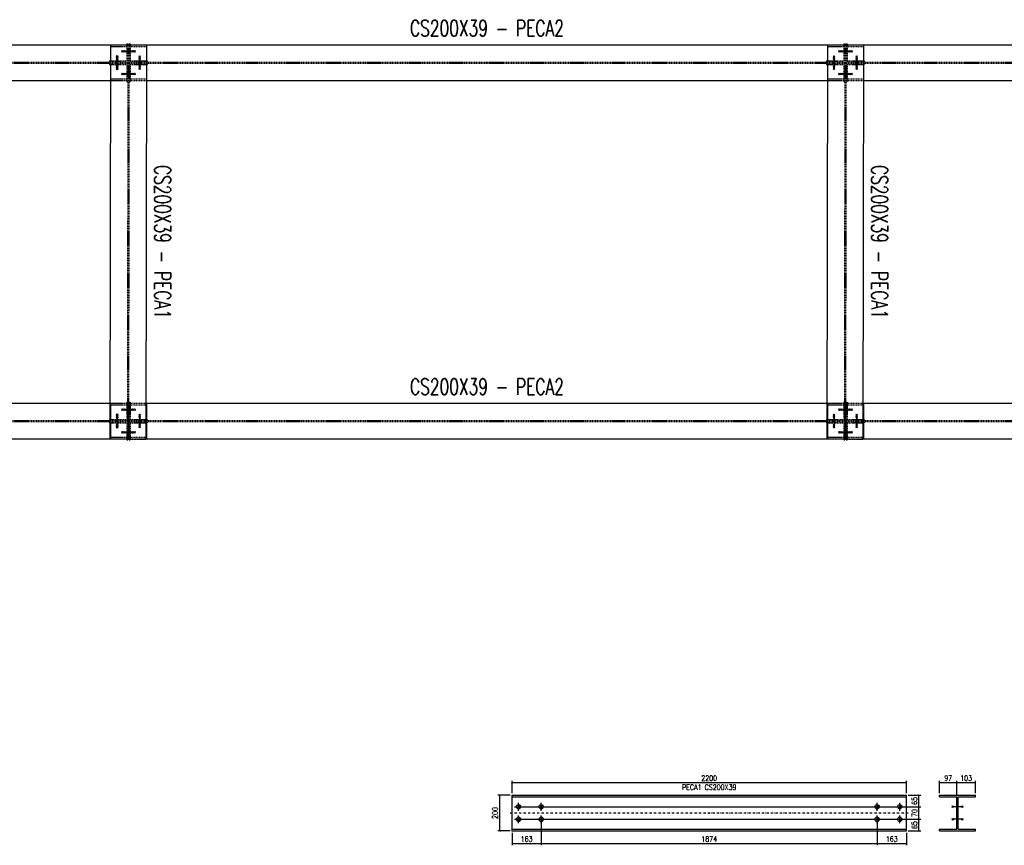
# Model space of a CAD drawing. Header units: feet. Extents: x 14665 to 61549, y 27474 to 37127.
# Tile 5 of 37: x 20158 to 25651, y 32422 to 37029. Entities that reach past the tile are written whole.
import ezdxf
from ezdxf.enums import TextEntityAlignment as Align

# ---------------------------------------------------------------- set-up
doc = ezdxf.new("R2010")
doc.units = ezdxf.units.FT
doc.header["$LTSCALE"] = 25
doc.header["$MEASUREMENT"] = 0
doc.linetypes.add('DASHDOT', pattern=[1, 0.5, -0.25, 0, -0.25])
doc.linetypes.add('HIDDEN', pattern=[0.375, 0.25, -0.125])
doc.layers.get('0').update_dxf_attribs({"linetype": 'CONTINUOUS'})
doc.layers.get('Defpoints').update_dxf_attribs({"linetype": 'CONTINUOUS'})
for name, color, linetype in [('A', 2, 'DASHDOT'), ('FORIR', 4, 'CONTINUOUS'), ('G', 3, 'CONTINUOUS'), ('TR', 6, 'HIDDEN'), ('TXT1', 7, 'CONTINUOUS')]:
    doc.layers.add(name, color=color, linetype=linetype)
doc.styles.add('1', font='romans', dxfattribs={"width": 0.7, "height": 30})
doc.dimstyles.get("Standard").update_dxf_attribs({"dimtxt": 30, "dimasz": 1, "dimexe": 1, "dimexo": 1, "dimgap": 1, "dimtad": 1, "dimdec": 0, "dimdsep": 46, "dimtxsty": '1', "dimblk": 'ARCHTICK', "dimcen": 3, "dimclrd": 1, "dimclre": 1, "dimclrt": 3, "dimadec": 0, "dimazin": 0, "dimtfac": 1, "dimtdec": 0, "dimtix": 1, "dimtmove": 0, "dimatfit": 3, "dimfxl": 0, "dimtolj": 1, "dimarcsym": 0})

# ---------------------------------------------------------------- blocks, each defined once
blk = doc.blocks.new('M16')
for p, q in [((-22.2, 0), (22.2, 0)), ((0, -22.2), (0, 22.2))]:
    blk.add_line(p, q)
at = {"color": 4, "const_width": 12.3}
blk.add_lwpolyline([(0, -6.1, 1), (0, 6.1, 1)], format="xyb", dxfattribs=at)
blk.add_circle((0, 0), 12.3)
at = {"flags": 1}
blk.add_attdef('TOLE', (16.7, -8.3), '', height=5.26, dxfattribs=at)
blk = doc.blocks.new('3D_INFOPOS')
blk.add_point((0, 0))
at = {"layer": 'FORIR', "flags": 1}
for tag, p in [('POS_PEZ', (7.6, -4.3)), ('MAT_PRO', (7.6, -11.9))]:
    blk.add_attdef(tag, p, '', height=5.26, dxfattribs=at)
blk = doc.blocks.new('_ArchTick')
at = {"color": 0, "linetype": 'ByBlock', "const_width": 0.15}
blk.add_lwpolyline([(-0.5, -0.5), (0.5, 0.5)], dxfattribs=at)
blk = doc.blocks.new('*D107')
at = {"layer": 'Defpoints', "color": 0, "transparency": 16777216}
for p in [(23067.6, 32566.7), (22904.5, 32501.7), (23067.6, 32431.7)]:
    blk.add_point(p, dxfattribs=at)
at = {"layer": 'TXT1', "color": 1, "lineweight": -2, "transparency": 16777216}
for p, q in [((23067.6, 32556.7), (23067.6, 32421.7)), ((22904.5, 32491.7), (22904.5, 32421.7)), ((22904.5, 32431.7), (23067.6, 32431.7))]:
    blk.add_line(p, q, dxfattribs=at)
at = {"layer": 'TXT1', "color": 1, "lineweight": -2, "transparency": 16777216, "xscale": 10, "yscale": 10, "zscale": 10, "rotation": 180}
blk.add_blockref('_ArchTick', (22904.5, 32431.7), dxfattribs=at)
at = {"layer": 'TXT1', "color": 1, "lineweight": -2, "transparency": 16777216, "xscale": 10, "yscale": 10, "zscale": 10}
blk.add_blockref('_ArchTick', (23067.6, 32431.7), dxfattribs=at)
at = {"layer": 'TXT1', "color": 3, "transparency": 16777216, "insert": (22986, 32456.7), "char_height": 30, "attachment_point": 5, "style": '1'}
blk.add_mtext('\\A1;163', dxfattribs=at)
blk = doc.blocks.new('*D108')
at = {"layer": 'Defpoints', "color": 0, "transparency": 16777216}
for p in [(23067.6, 32566.7), (24941.3, 32566.7), (24941.3, 32431.7)]:
    blk.add_point(p, dxfattribs=at)
at = {"layer": 'TXT1', "color": 1, "lineweight": -2, "transparency": 16777216}
for p, q in [((23067.6, 32556.7), (23067.6, 32421.7)), ((24941.3, 32556.7), (24941.3, 32421.7)), ((23067.6, 32431.7), (24941.3, 32431.7))]:
    blk.add_line(p, q, dxfattribs=at)
at = {"layer": 'TXT1', "color": 1, "lineweight": -2, "transparency": 16777216, "xscale": 10, "yscale": 10, "zscale": 10, "rotation": 180}
blk.add_blockref('_ArchTick', (23067.6, 32431.7), dxfattribs=at)
at = {"layer": 'TXT1', "color": 1, "lineweight": -2, "transparency": 16777216, "xscale": 10, "yscale": 10, "zscale": 10}
blk.add_blockref('_ArchTick', (24941.3, 32431.7), dxfattribs=at)
at = {"layer": 'TXT1', "color": 3, "transparency": 16777216, "insert": (24004.5, 32456.7), "char_height": 30, "attachment_point": 5, "style": '1'}
blk.add_mtext('\\A1;1874', dxfattribs=at)
blk = doc.blocks.new('*D109')
at = {"layer": 'Defpoints', "color": 0, "transparency": 16777216}
for p in [(24941.3, 32566.7), (25104.5, 32501.7), (25104.5, 32431.7)]:
    blk.add_point(p, dxfattribs=at)
at = {"layer": 'TXT1', "color": 1, "lineweight": -2, "transparency": 16777216}
for p, q in [((24941.3, 32556.7), (24941.3, 32421.7)), ((25104.5, 32491.7), (25104.5, 32421.7)), ((24941.3, 32431.7), (25104.5, 32431.7))]:
    blk.add_line(p, q, dxfattribs=at)
at = {"layer": 'TXT1', "color": 1, "lineweight": -2, "transparency": 16777216, "xscale": 10, "yscale": 10, "zscale": 10, "rotation": 180}
blk.add_blockref('_ArchTick', (24941.3, 32431.7), dxfattribs=at)
at = {"layer": 'TXT1', "color": 1, "lineweight": -2, "transparency": 16777216, "xscale": 10, "yscale": 10, "zscale": 10}
blk.add_blockref('_ArchTick', (25104.5, 32431.7), dxfattribs=at)
at = {"layer": 'TXT1', "color": 3, "transparency": 16777216, "insert": (25022.9, 32456.7), "char_height": 30, "attachment_point": 5, "style": '1'}
blk.add_mtext('\\A1;163', dxfattribs=at)
blk = doc.blocks.new('*D110')
at = {"layer": 'Defpoints', "color": 0, "transparency": 16777216}
for p in [(22941.3, 32566.7), (25174.5, 32566.7), (25104.5, 32501.7)]:
    blk.add_point(p, dxfattribs=at)
at = {"layer": 'TXT1', "color": 1, "lineweight": -2, "transparency": 16777216}
for p, q in [((22951.3, 32566.7), (25184.5, 32566.7)), ((25174.5, 32501.7), (25174.5, 32566.7)), ((25114.5, 32501.7), (25184.5, 32501.7))]:
    blk.add_line(p, q, dxfattribs=at)
at = {"layer": 'TXT1', "color": 1, "lineweight": -2, "transparency": 16777216, "xscale": 10, "yscale": 10, "zscale": 10}
for p, rotation in [((25174.5, 32566.7), 90), ((25174.5, 32501.7), 270)]:
    blk.add_blockref('_ArchTick', p, dxfattribs=dict(at, rotation=rotation))
at = {"layer": 'TXT1', "color": 3, "transparency": 16777216, "insert": (25149.5, 32534.2), "char_height": 30, "attachment_point": 5, "rotation": 90, "style": '1'}
blk.add_mtext('\\A1;65', dxfattribs=at)
blk = doc.blocks.new('*D111')
at = {"layer": 'Defpoints', "color": 0, "transparency": 16777216}
for p in [(22941.3, 32636.7), (25174.5, 32636.7), (22941.3, 32566.7)]:
    blk.add_point(p, dxfattribs=at)
at = {"layer": 'TXT1', "color": 1, "lineweight": -2, "transparency": 16777216}
for p, q in [((22951.3, 32636.7), (25184.5, 32636.7)), ((25174.5, 32566.7), (25174.5, 32636.7)), ((22951.3, 32566.7), (25184.5, 32566.7))]:
    blk.add_line(p, q, dxfattribs=at)
at = {"layer": 'TXT1', "color": 1, "lineweight": -2, "transparency": 16777216, "xscale": 10, "yscale": 10, "zscale": 10}
for p, rotation in [((25174.5, 32636.7), 90), ((25174.5, 32566.7), 270)]:
    blk.add_blockref('_ArchTick', p, dxfattribs=dict(at, rotation=rotation))
at = {"layer": 'TXT1', "color": 3, "transparency": 16777216, "insert": (25149.5, 32601.7), "char_height": 30, "attachment_point": 5, "rotation": 90, "style": '1'}
blk.add_mtext('\\A1;70', dxfattribs=at)
blk = doc.blocks.new('*D112')
at = {"layer": 'Defpoints', "color": 0, "transparency": 16777216}
for p in [(25104.5, 32701.7), (25174.5, 32701.7), (22941.3, 32636.7)]:
    blk.add_point(p, dxfattribs=at)
at = {"layer": 'TXT1', "color": 1, "lineweight": -2, "transparency": 16777216}
for p, q in [((25114.5, 32701.7), (25184.5, 32701.7)), ((25174.5, 32636.7), (25174.5, 32701.7)), ((22951.3, 32636.7), (25184.5, 32636.7))]:
    blk.add_line(p, q, dxfattribs=at)
at = {"layer": 'TXT1', "color": 1, "lineweight": -2, "transparency": 16777216, "xscale": 10, "yscale": 10, "zscale": 10}
for p, rotation in [((25174.5, 32701.7), 90), ((25174.5, 32636.7), 270)]:
    blk.add_blockref('_ArchTick', p, dxfattribs=dict(at, rotation=rotation))
at = {"layer": 'TXT1', "color": 3, "transparency": 16777216, "insert": (25149.5, 32669.2), "char_height": 30, "attachment_point": 5, "rotation": 90, "style": '1'}
blk.add_mtext('\\A1;65', dxfattribs=at)
blk = doc.blocks.new('*D113')
at = {"layer": 'Defpoints', "color": 0, "transparency": 16777216}
for p in [(25104.5, 32771.7), (22904.5, 32701.7), (25104.5, 32701.7)]:
    blk.add_point(p, dxfattribs=at)
at = {"layer": 'TXT1', "color": 1, "lineweight": -2, "transparency": 16777216}
for p, q in [((22904.5, 32711.7), (22904.5, 32781.7)), ((22904.5, 32771.7), (25104.5, 32771.7)), ((25104.5, 32711.7), (25104.5, 32781.7))]:
    blk.add_line(p, q, dxfattribs=at)
at = {"layer": 'TXT1', "color": 1, "lineweight": -2, "transparency": 16777216, "xscale": 10, "yscale": 10, "zscale": 10, "rotation": 180}
blk.add_blockref('_ArchTick', (22904.5, 32771.7), dxfattribs=at)
at = {"layer": 'TXT1', "color": 1, "lineweight": -2, "transparency": 16777216, "xscale": 10, "yscale": 10, "zscale": 10}
blk.add_blockref('_ArchTick', (25104.5, 32771.7), dxfattribs=at)
at = {"layer": 'TXT1', "color": 3, "transparency": 16777216, "insert": (24004.5, 32796.7), "char_height": 30, "attachment_point": 5, "style": '1'}
blk.add_mtext('\\A1;2200', dxfattribs=at)
blk = doc.blocks.new('*D114')
at = {"layer": 'Defpoints', "color": 0, "transparency": 16777216}
for p in [(22904.5, 32701.7), (22834.5, 32501.7), (22904.5, 32501.7)]:
    blk.add_point(p, dxfattribs=at)
at = {"layer": 'TXT1', "color": 1, "lineweight": -2, "transparency": 16777216}
for p, q in [((22894.5, 32701.7), (22824.5, 32701.7)), ((22834.5, 32701.7), (22834.5, 32501.7)), ((22894.5, 32501.7), (22824.5, 32501.7))]:
    blk.add_line(p, q, dxfattribs=at)
at = {"layer": 'TXT1', "color": 1, "lineweight": -2, "transparency": 16777216, "xscale": 10, "yscale": 10, "zscale": 10}
for p, rotation in [((22834.5, 32701.7), 90), ((22834.5, 32501.7), 270)]:
    blk.add_blockref('_ArchTick', p, dxfattribs=dict(at, rotation=rotation))
at = {"layer": 'TXT1', "color": 3, "transparency": 16777216, "insert": (22809.5, 32601.7), "char_height": 30, "attachment_point": 5, "rotation": 90, "style": '1'}
blk.add_mtext('\\A1;200', dxfattribs=at)
blk = doc.blocks.new('3D_INFOM')
blk.add_point((0, 0))
at = {"layer": 'FORIR', "flags": 1}
for tag, p in [('MARK', (7.55, -4.31)), ('NUM_DIS', (7.55, -11.68)), ('NOT_PEZ', (45.73, -11.68)), ('QTA_PEZ', (7.55, -18.55)), ('TIP_PEZ', (45.73, -18.55)), ('TRA_PEZ', (7.55, -26.33)), ('COS_PEZ', (45.73, -26.33)), ('DES_PEZ', (7.55, -33.75))]:
    blk.add_attdef(tag, p, '', height=5, dxfattribs=at)
blk = doc.blocks.new('MS')
at = {"color": 6}
for p, q in [((-4.7, 22.8), (4.7, 32.1)), ((-4.7, 32.1), (4.7, 22.8)), ((-4.7, -22.8), (4.7, -32.1)), ((-4.7, -32.1), (4.7, -22.8))]:
    blk.add_line(p, q, dxfattribs=at)
at = {"color": 3}
blk.add_line((0, -32.1), (0, 32.1), dxfattribs=at)
at = {"flags": 1}
for tag, p, height in [('DIAM', (0, 0), 8.01), ('AVAN', (1.3, -18.2), 5.26), ('TOLE', (1.3, -9.7), 5.26), ('DIET', (1.3, -24.6), 5.26)]:
    blk.add_attdef(tag, p, '', height=height, dxfattribs=at)
blk = doc.blocks.new('*D115')
at = {"layer": 'Defpoints', "color": 0, "transparency": 16777216}
for p in [(25386.3, 32771.7), (25289.5, 32701.7), (25386.3, 32692.2)]:
    blk.add_point(p, dxfattribs=at)
at = {"layer": 'TXT1', "color": 1, "lineweight": -2, "transparency": 16777216}
for p, q in [((25289.5, 32711.7), (25289.5, 32781.7)), ((25289.5, 32771.7), (25386.3, 32771.7)), ((25386.3, 32702.2), (25386.3, 32781.7))]:
    blk.add_line(p, q, dxfattribs=at)
at = {"layer": 'TXT1', "color": 1, "lineweight": -2, "transparency": 16777216, "xscale": 10, "yscale": 10, "zscale": 10, "rotation": 180}
blk.add_blockref('_ArchTick', (25289.5, 32771.7), dxfattribs=at)
at = {"layer": 'TXT1', "color": 1, "lineweight": -2, "transparency": 16777216, "xscale": 10, "yscale": 10, "zscale": 10}
blk.add_blockref('_ArchTick', (25386.3, 32771.7), dxfattribs=at)
at = {"layer": 'TXT1', "color": 3, "transparency": 16777216, "insert": (25337.9, 32796.7), "char_height": 30, "attachment_point": 5, "style": '1'}
blk.add_mtext('\\A1;97', dxfattribs=at)
blk = doc.blocks.new('*D116')
at = {"layer": 'Defpoints', "color": 0, "transparency": 16777216}
for p in [(25489.5, 32771.7), (25386.3, 32692.2), (25489.5, 32701.7)]:
    blk.add_point(p, dxfattribs=at)
at = {"layer": 'TXT1', "color": 1, "lineweight": -2, "transparency": 16777216}
for p, q in [((25386.3, 32702.2), (25386.3, 32781.7)), ((25386.3, 32771.7), (25489.5, 32771.7)), ((25489.5, 32711.7), (25489.5, 32781.7))]:
    blk.add_line(p, q, dxfattribs=at)
at = {"layer": 'TXT1', "color": 1, "lineweight": -2, "transparency": 16777216, "xscale": 10, "yscale": 10, "zscale": 10, "rotation": 180}
blk.add_blockref('_ArchTick', (25386.3, 32771.7), dxfattribs=at)
at = {"layer": 'TXT1', "color": 1, "lineweight": -2, "transparency": 16777216, "xscale": 10, "yscale": 10, "zscale": 10}
blk.add_blockref('_ArchTick', (25489.5, 32771.7), dxfattribs=at)
at = {"layer": 'TXT1', "color": 3, "transparency": 16777216, "insert": (25437.9, 32796.7), "char_height": 30, "attachment_point": 5, "style": '1'}
blk.add_mtext('\\A1;103', dxfattribs=at)
blk = doc.blocks.new('3D_INFOB')
blk.add_point((0, 0))
at = {"layer": 'FORIR', "flags": 1}
for tag, p in [('BOLT', (7.6, -4.3)), ('SPEC', (7.6, -19.3)), ('CLASS', (7.6, -12)), ('IDF_PEZ', (7.6, -27.1))]:
    blk.add_attdef(tag, p, '', height=5.26, dxfattribs=at)

msp = doc.modelspace()

# ---------------------------------------------------------------- linework, layer by layer
at = {"layer": 'A'}
msp.add_line((25114.5, 32601.7), (22894.5, 32601.7), dxfattribs=at)
for p in [(25386.3, 32645.2), (22904.5, 32501.7)]:
    msp.add_point(p, dxfattribs=at)
at = {"layer": 'G'}
for p, q in [((16774.2, 36888.9), (20664.7, 36888.9)), ((20664.7, 36889), (20661.5, 34689)), ((20664.7, 36889), (20864.7, 36888.7)), ((20664.7, 36888.9), (20664.7, 36688.9)), ((20755.1, 36894), (20755.1, 36888.9)), ((20755.1, 36894), (20761.5, 36894)), ((20761.5, 36894), (20761.5, 36888.9)), ((20764.7, 36888.9), (20767.8, 36888.9)), ((20767.8, 36894), (20767.8, 36888.9)), ((20767.8, 36894), (20774.2, 36894)), ((20774.2, 36894), (20774.2, 36888.9)), ((20774.2, 36888.9), (24664.7, 36888.9)), ((20864.7, 36888.7), (20861.5, 34688.7)), ((20864.7, 36888.9), (20864.7, 36688.9)), ((20864.7, 36879.4), (20864.7, 36879.4)), ((24664.7, 36889), (24661.5, 34689)), ((24664.7, 36889), (24864.7, 36888.7)), ((24664.7, 36888.9), (24664.7, 36688.9)), ((24755.1, 36894), (24755.1, 36888.9)), ((24755.1, 36894), (24761.5, 36894)), ((24761.5, 36894), (24761.5, 36888.9)), ((24764.7, 36888.9), (24767.8, 36888.9)), ((24767.8, 36894), (24767.8, 36888.9)), ((24767.8, 36894), (24774.2, 36894)), ((24774.2, 36894), (24774.2, 36888.9)), ((24774.2, 36888.9), (28664.7, 36888.9)), ((24864.7, 36888.7), (24861.5, 34688.7)), ((24864.7, 36888.9), (24864.7, 36688.9)), ((24864.7, 36879.4), (24864.7, 36879.4)), ((20864.5, 36798.4), (20864.7, 36798.4)), ((20864.5, 36792), (20864.7, 36792)), ((20864.5, 36785.7), (20864.7, 36785.7)), ((20864.5, 36779.3), (20864.7, 36779.3)), ((24864.5, 36798.4), (24864.7, 36798.4)), ((24864.5, 36792), (24864.7, 36792)), ((24864.5, 36785.7), (24864.7, 36785.7)), ((24864.5, 36779.3), (24864.7, 36779.3)), ((20864.4, 36698.4), (20864.7, 36698.4)), ((24864.4, 36698.4), (24864.7, 36698.4)), ((16864.4, 36688.9), (20664.7, 36688.9)), ((20864.4, 36688.9), (24664.7, 36688.9)), ((24864.4, 36688.9), (28664.7, 36688.9)), ((16861.8, 34888.9), (20664.7, 34888.9)), ((20664.7, 34888.9), (20664.7, 34688.9)), ((20861.8, 34888.9), (24664.7, 34888.9)), ((20864.7, 34888.9), (20864.7, 34688.9)), ((24664.7, 34888.9), (24664.7, 34688.9)), ((24861.8, 34888.9), (28664.7, 34888.9)), ((24864.7, 34888.9), (24864.7, 34688.9)), ((20861.8, 34879.4), (20864.7, 34879.4)), ((24861.8, 34879.4), (24864.7, 34879.4)), ((20861.6, 34779.3), (20864.7, 34779.3)), ((20861.7, 34798.4), (20864.7, 34798.4)), ((20861.7, 34792), (20864.7, 34792)), ((20861.7, 34785.7), (20864.7, 34785.7)), ((24861.6, 34779.3), (24864.7, 34779.3)), ((24861.7, 34798.4), (24864.7, 34798.4)), ((24861.7, 34792), (24864.7, 34792)), ((24861.7, 34785.7), (24864.7, 34785.7)), ((16861.5, 34688.9), (20755.1, 34688.9)), ((20661.5, 34689), (20664.7, 34689)), ((20664.7, 34689), (20861.5, 34688.7)), ((20755.1, 34688.9), (20755.1, 34683.7)), ((20755.1, 34683.7), (20761.5, 34683.7)), ((20761.5, 34688.9), (20761.5, 34683.7)), ((20767.8, 34688.9), (20767.8, 34683.7)), ((20767.8, 34683.7), (20774.2, 34683.7)), ((20774.2, 34688.9), (20861.5, 34688.7)), ((20774.2, 34688.9), (20774.2, 34683.7)), ((20861.5, 34698.4), (20864.7, 34698.4)), ((20861.5, 34688.9), (24755.1, 34688.9)), ((24661.5, 34689), (24664.7, 34689)), ((24664.7, 34689), (24861.5, 34688.7)), ((24755.1, 34688.9), (24755.1, 34683.7)), ((24755.1, 34683.7), (24761.5, 34683.7)), ((24761.5, 34688.9), (24761.5, 34683.7)), ((24767.8, 34688.9), (24767.8, 34683.7)), ((24767.8, 34683.7), (24774.2, 34683.7)), ((24774.2, 34688.9), (24861.5, 34688.7)), ((24774.2, 34688.9), (24774.2, 34683.7)), ((24861.5, 34698.4), (24864.7, 34698.4)), ((24861.5, 34688.9), (28755.1, 34688.9)), ((22904.5, 32501.7), (22904.5, 32701.7)), ((22904.5, 32701.7), (25104.5, 32701.7)), ((22904.5, 32692.2), (25104.5, 32692.2)), ((25104.5, 32501.7), (25104.5, 32701.7)), ((25289.5, 32692.2), (25289.5, 32701.7)), ((25289.5, 32701.7), (25489.5, 32701.7)), ((25289.5, 32692.2), (25386.3, 32692.2)), ((25386.3, 32511.2), (25386.3, 32692.2)), ((25392.6, 32692.2), (25489.5, 32692.2)), ((25392.6, 32511.2), (25392.6, 32692.2)), ((25489.5, 32692.2), (25489.5, 32701.7)), ((22904.5, 32511.2), (25104.5, 32511.2)), ((22904.5, 32501.7), (25104.5, 32501.7)), ((25289.5, 32511.2), (25386.3, 32511.2)), ((25289.5, 32501.7), (25289.5, 32511.2)), ((25289.5, 32501.7), (25489.5, 32501.7)), ((25392.6, 32511.2), (25489.5, 32511.2)), ((25489.5, 32501.7), (25489.5, 32511.2))]:
    msp.add_line(p, q, dxfattribs=at)
for p in [(25386.3, 32645.2), (22904.5, 32501.7)]:
    msp.add_point(p, dxfattribs=at)
at = {"layer": 'TR'}
for p, q in [((20664.7, 36889), (20755.1, 36888.9)), ((20664.7, 36888.9), (20764.7, 36888.9)), ((20664.7, 36879.4), (20761.5, 36879.4)), ((20755.1, 36888.9), (20755.1, 36798.4)), ((20755.1, 36888.9), (20761.5, 36888.9)), ((20755.1, 36860.5), (20761.5, 36860.5)), ((20761.5, 36888.9), (20758.4, 34688.9)), ((20761.5, 36888.9), (20761.5, 36683.7)), ((20761.5, 36860.5), (20761.5, 36860.5)), ((20761.5, 36860.5), (20761.5, 36860.4)), ((20761.5, 36860.5), (20767.8, 36860.5)), ((20767.8, 36888.9), (20764.7, 34688.9)), ((20767.8, 36888.9), (20767.8, 36683.7)), ((20767.8, 36888.9), (20774.2, 36888.9)), ((20767.8, 36888.9), (20774.2, 36888.9)), ((20767.8, 36879.4), (20864.7, 36879.4)), ((20767.8, 36860.5), (20774.2, 36860.5)), ((20767.8, 36860.5), (20767.8, 36860.4)), ((20774.2, 36888.9), (20864.7, 36888.7)), ((20774.2, 36888.9), (20774.2, 36798.4)), ((24664.7, 36889), (24755.1, 36888.9)), ((24664.7, 36888.9), (24764.7, 36888.9)), ((24664.7, 36879.4), (24761.5, 36879.4)), ((24755.1, 36888.9), (24755.1, 36798.4)), ((24755.1, 36888.9), (24761.5, 36888.9)), ((24755.1, 36860.5), (24761.5, 36860.5)), ((24761.5, 36888.9), (24758.4, 34688.9)), ((24761.5, 36888.9), (24761.5, 36683.7)), ((24761.5, 36860.5), (24761.5, 36860.4)), ((24761.5, 36860.5), (24761.5, 36860.5)), ((24761.5, 36860.5), (24767.8, 36860.5)), ((24767.8, 36888.9), (24764.7, 34688.9)), ((24767.8, 36888.9), (24774.2, 36888.9)), ((24767.8, 36888.9), (24767.8, 36683.7)), ((24767.8, 36888.9), (24774.2, 36888.9)), ((24767.8, 36879.4), (24864.7, 36879.4)), ((24767.8, 36860.5), (24774.2, 36860.5)), ((24774.2, 36888.9), (24774.2, 36798.4)), ((24774.2, 36888.9), (24864.7, 36888.7)), ((20755.1, 36843.5), (20761.5, 36843.5)), ((20761.5, 36843.5), (20767.8, 36843.5)), ((20761.5, 36843.5), (20761.5, 36843.5)), ((20767.8, 36843.7), (20767.8, 36843.5)), ((20767.8, 36843.5), (20774.2, 36843.5)), ((24755.1, 36843.5), (24761.5, 36843.5)), ((24761.5, 36843.5), (24767.8, 36843.5)), ((24761.5, 36843.5), (24761.5, 36843.5)), ((24767.8, 36843.7), (24767.8, 36843.5)), ((24767.8, 36843.5), (24774.2, 36843.5)), ((16864.7, 36792), (20761.5, 36792)), ((16864.7, 36785.7), (20761.5, 36785.7)), ((20659.5, 36798.4), (20659.5, 36792)), ((20659.5, 36798.4), (20755.1, 36798.4)), ((20659.5, 36785.7), (20659.5, 36779.3)), ((20659.5, 36779.3), (20755.1, 36779.3)), ((20693, 36798.4), (20693, 36779.3)), ((20710, 36798.4), (20710, 36779.3)), ((20755.1, 36779.3), (20755.1, 36683.7)), ((20767.8, 36792), (20864.5, 36792)), ((20767.8, 36785.7), (20864.5, 36785.7)), ((20774.2, 36798.4), (20864.5, 36798.4)), ((20774.2, 36779.3), (20774.2, 36683.7)), ((20774.2, 36779.3), (20864.5, 36779.3)), ((20819.3, 36798.4), (20819.3, 36779.3)), ((20836.3, 36798.4), (20836.3, 36779.3)), ((20864.7, 36798.4), (20869.8, 36798.4)), ((20864.7, 36792), (24761.5, 36792)), ((20864.7, 36785.7), (24761.5, 36785.7)), ((20864.7, 36779.3), (20869.8, 36779.3)), ((20869.8, 36798.4), (20869.8, 36792)), ((20869.8, 36785.7), (20869.8, 36779.3)), ((24659.5, 36798.4), (24659.5, 36792)), ((24659.5, 36798.4), (24755.1, 36798.4)), ((24659.5, 36785.7), (24659.5, 36779.3)), ((24659.5, 36779.3), (24755.1, 36779.3)), ((24693, 36798.4), (24693, 36779.3)), ((24710, 36798.4), (24710, 36779.3)), ((24755.1, 36779.3), (24755.1, 36683.7)), ((24767.8, 36792), (24864.5, 36792)), ((24767.8, 36785.7), (24864.5, 36785.7)), ((24774.2, 36798.4), (24864.5, 36798.4)), ((24774.2, 36779.3), (24774.2, 36683.7)), ((24774.2, 36779.3), (24864.5, 36779.3)), ((24819.3, 36798.4), (24819.3, 36779.3)), ((24836.3, 36798.4), (24836.3, 36779.3)), ((24864.7, 36798.4), (24869.8, 36798.4)), ((24864.7, 36792), (28761.5, 36792)), ((24864.7, 36785.7), (28761.5, 36785.7)), ((24864.7, 36779.3), (24869.8, 36779.3)), ((24869.8, 36798.4), (24869.8, 36792)), ((24869.8, 36785.7), (24869.8, 36779.3)), ((20664.7, 36698.4), (20761.5, 36698.4)), ((20755.1, 36734.2), (20761.5, 36734.2)), ((20755.1, 36717.2), (20761.5, 36717.2)), ((20761.3, 36734.2), (20761.3, 36734.1)), ((20761.3, 36734.2), (20761.5, 36734.2)), ((20761.3, 36734.2), (20761.3, 36734.2)), ((20761.3, 36717.2), (20761.5, 36717.2)), ((20761.5, 36734.2), (20767.6, 36734.2)), ((20761.5, 36717.2), (20767.6, 36717.2)), ((20767.6, 36734.2), (20767.6, 36734.1)), ((20767.6, 36717.4), (20767.6, 36717.2)), ((20767.8, 36734.2), (20774.2, 36734.2)), ((20767.8, 36717.2), (20774.2, 36717.2)), ((20767.8, 36698.4), (20864.4, 36698.4)), ((24664.7, 36698.4), (24761.5, 36698.4)), ((24755.1, 36734.2), (24761.5, 36734.2)), ((24755.1, 36717.2), (24761.5, 36717.2)), ((24761.3, 36734.2), (24761.3, 36734.1)), ((24761.3, 36734.2), (24761.5, 36734.2)), ((24761.3, 36734.2), (24761.3, 36734.2)), ((24761.3, 36717.2), (24761.5, 36717.2)), ((24761.5, 36734.2), (24767.6, 36734.2)), ((24761.5, 36717.2), (24767.6, 36717.2)), ((24767.6, 36717.4), (24767.6, 36717.2)), ((24767.8, 36734.2), (24774.2, 36734.2)), ((24767.8, 36717.2), (24774.2, 36717.2)), ((24767.8, 36698.4), (24864.4, 36698.4)), ((20664.7, 36688.9), (20864.4, 36688.9)), ((20755.1, 36683.7), (20761.5, 36683.7)), ((20767.8, 36683.7), (20774.2, 36683.7)), ((24664.7, 36688.9), (24864.4, 36688.9)), ((24755.1, 36683.7), (24761.5, 36683.7)), ((24767.8, 36683.7), (24774.2, 36683.7)), ((20664.7, 34888.9), (20861.8, 34888.9)), ((20755.1, 34894), (20761.5, 34894)), ((20755.1, 34894), (20755.1, 34798.4)), ((20761.5, 34894), (20761.5, 34688.9)), ((20767.8, 34894), (20774.2, 34894)), ((20767.8, 34894), (20767.8, 34688.9)), ((20774.2, 34894), (20774.2, 34798.4)), ((24664.7, 34888.9), (24861.8, 34888.9)), ((24755.1, 34894), (24755.1, 34798.4)), ((24755.1, 34894), (24761.5, 34894)), ((24761.5, 34894), (24761.5, 34688.9)), ((24767.8, 34894), (24774.2, 34894)), ((24767.8, 34894), (24767.8, 34688.9)), ((24774.2, 34894), (24774.2, 34798.4)), ((20664.7, 34879.4), (20761.5, 34879.4)), ((20755.1, 34860.5), (20761.5, 34860.5)), ((20755.1, 34843.5), (20761.5, 34843.5)), ((20758.6, 34860.5), (20758.6, 34860.4)), ((20758.6, 34860.5), (20758.6, 34860.5)), ((20758.6, 34860.5), (20758.6, 34860.4)), ((20758.6, 34860.5), (20761.5, 34860.5)), ((20758.6, 34860.5), (20758.6, 34860.5)), ((20758.6, 34843.7), (20758.6, 34843.5)), ((20758.6, 34843.5), (20758.6, 34843.5)), ((20758.6, 34843.5), (20761.5, 34843.5)), ((20761.5, 34860.5), (20764.9, 34860.5)), ((20761.5, 34843.5), (20764.9, 34843.5)), ((20764.9, 34860.5), (20764.9, 34860.4)), ((20764.9, 34856.8), (20764.9, 34855.3)), ((20764.9, 34843.7), (20764.9, 34843.5)), ((20767.8, 34879.4), (20861.8, 34879.4)), ((20767.8, 34860.5), (20774.2, 34860.5)), ((20767.8, 34843.5), (20774.2, 34843.5)), ((24664.7, 34879.4), (24761.5, 34879.4)), ((24755.1, 34860.5), (24761.5, 34860.5)), ((24755.1, 34843.5), (24761.5, 34843.5)), ((24758.6, 34860.5), (24761.5, 34860.5)), ((24758.6, 34860.5), (24758.6, 34860.5)), ((24758.6, 34860.5), (24758.6, 34860.4)), ((24758.6, 34860.5), (24758.6, 34860.4)), ((24758.6, 34860.5), (24758.6, 34860.5)), ((24758.6, 34859.9), (24758.6, 34859.1)), ((24758.6, 34848.8), (24758.6, 34847.3)), ((24758.6, 34843.7), (24758.6, 34843.5)), ((24758.6, 34843.5), (24761.5, 34843.5)), ((24758.6, 34843.5), (24758.6, 34843.5)), ((24761.5, 34860.5), (24764.9, 34860.5)), ((24761.5, 34843.5), (24764.9, 34843.5)), ((24764.9, 34860.5), (24764.9, 34860.4)), ((24764.9, 34843.7), (24764.9, 34843.5)), ((24767.8, 34879.4), (24861.8, 34879.4)), ((24767.8, 34860.5), (24774.2, 34860.5)), ((24767.8, 34843.5), (24774.2, 34843.5)), ((16864.7, 34792), (20761.5, 34792)), ((16864.7, 34785.7), (20761.5, 34785.7)), ((20659.5, 34798.4), (20659.5, 34792)), ((20659.5, 34798.4), (20755.1, 34798.4)), ((20659.5, 34785.7), (20659.5, 34779.3)), ((20659.5, 34779.3), (20755.1, 34779.3)), ((20693, 34798.4), (20693, 34779.3)), ((20710, 34798.4), (20710, 34779.3)), ((20755.1, 34779.3), (20755.1, 34688.9)), ((20767.8, 34792), (20861.7, 34792)), ((20767.8, 34785.7), (20861.7, 34785.7)), ((20774.2, 34798.4), (20861.7, 34798.4)), ((20774.2, 34779.3), (20774.2, 34688.9)), ((20774.2, 34779.3), (20861.6, 34779.3)), ((20819.3, 34798.4), (20819.3, 34779.3)), ((20836.3, 34798.4), (20836.3, 34779.3)), ((20864.7, 34798.4), (20869.8, 34798.4)), ((20864.7, 34792), (24761.5, 34792)), ((20864.7, 34785.7), (24761.5, 34785.7)), ((20864.7, 34779.3), (20869.8, 34779.3)), ((20869.8, 34798.4), (20869.8, 34792)), ((20869.8, 34785.7), (20869.8, 34779.3)), ((24659.5, 34798.4), (24659.5, 34792)), ((24659.5, 34798.4), (24755.1, 34798.4)), ((24659.5, 34785.7), (24659.5, 34779.3)), ((24659.5, 34779.3), (24755.1, 34779.3)), ((24693, 34798.4), (24693, 34779.3)), ((24710, 34798.4), (24710, 34779.3)), ((24755.1, 34779.3), (24755.1, 34688.9)), ((24767.8, 34792), (24861.7, 34792)), ((24767.8, 34785.7), (24861.7, 34785.7)), ((24774.2, 34798.4), (24861.7, 34798.4)), ((24774.2, 34779.3), (24774.2, 34688.9)), ((24774.2, 34779.3), (24861.6, 34779.3)), ((24819.3, 34798.4), (24819.3, 34779.3)), ((24836.3, 34798.4), (24836.3, 34779.3)), ((24864.7, 34798.4), (24869.8, 34798.4)), ((24864.7, 34792), (28761.5, 34792)), ((24864.7, 34785.7), (28761.5, 34785.7)), ((24864.7, 34779.3), (24869.8, 34779.3)), ((24869.8, 34798.4), (24869.8, 34792)), ((24869.8, 34785.7), (24869.8, 34779.3)), ((20755.1, 34734.2), (20761.5, 34734.2)), ((20755.1, 34717.2), (20761.5, 34717.2)), ((20758.4, 34734.2), (20758.4, 34734.1)), ((20758.4, 34734.2), (20758.4, 34734.2)), ((20758.4, 34734.2), (20758.4, 34734.1)), ((20758.4, 34734.2), (20761.5, 34734.2)), ((20758.4, 34722.5), (20758.4, 34721)), ((20758.4, 34717.4), (20758.4, 34717.2)), ((20758.4, 34717.2), (20758.4, 34717.2)), ((20758.4, 34717.2), (20761.5, 34717.2)), ((20761.5, 34734.2), (20764.7, 34734.2)), ((20761.5, 34717.2), (20764.7, 34717.2)), ((20764.7, 34734.2), (20764.7, 34734.1)), ((20764.7, 34717.4), (20764.7, 34717.2)), ((20767.8, 34734.2), (20774.2, 34734.2)), ((20767.8, 34717.2), (20774.2, 34717.2)), ((24755.1, 34734.2), (24761.5, 34734.2)), ((24755.1, 34717.2), (24761.5, 34717.2)), ((24758.4, 34734.2), (24758.4, 34734.1)), ((24758.4, 34734.2), (24758.4, 34734.1)), ((24758.4, 34734.2), (24761.5, 34734.2)), ((24758.4, 34734.2), (24758.4, 34734.2)), ((24758.4, 34733.6), (24758.4, 34732.8)), ((24758.4, 34732.8), (24758.4, 34731.8)), ((24758.4, 34718.7), (24758.4, 34717.9)), ((24758.4, 34717.9), (24758.4, 34717.4)), ((24758.4, 34717.4), (24758.4, 34717.2)), ((24758.4, 34717.2), (24758.4, 34717.2)), ((24758.4, 34717.2), (24761.5, 34717.2)), ((24761.5, 34734.2), (24764.7, 34734.2)), ((24761.5, 34717.2), (24764.7, 34717.2)), ((24764.7, 34734.2), (24764.7, 34734.1)), ((24764.7, 34717.4), (24764.7, 34717.2)), ((24767.8, 34734.2), (24774.2, 34734.2)), ((24767.8, 34717.2), (24774.2, 34717.2)), ((20661.5, 34689), (20758.4, 34688.9)), ((20661.5, 34689), (20861.5, 34688.7)), ((20664.7, 34698.4), (20761.5, 34698.4)), ((20664.7, 34689), (20755.1, 34688.9)), ((20755.1, 34688.9), (20758.4, 34688.9)), ((20755.1, 34688.9), (20861.5, 34688.9)), ((20764.7, 34688.9), (20767.8, 34688.9)), ((20764.7, 34688.9), (20861.5, 34688.7)), ((20767.8, 34698.4), (20861.5, 34698.4)), ((20767.8, 34688.9), (20774.2, 34688.9)), ((24661.5, 34689), (24758.4, 34688.9)), ((24661.5, 34689), (24861.5, 34688.7)), ((24664.7, 34698.4), (24761.5, 34698.4)), ((24664.7, 34689), (24755.1, 34688.9)), ((24755.1, 34688.9), (24758.4, 34688.9)), ((24755.1, 34688.9), (24861.5, 34688.9)), ((24764.7, 34688.9), (24861.5, 34688.7)), ((24764.7, 34688.9), (24767.8, 34688.9)), ((24767.8, 34698.4), (24861.5, 34698.4)), ((24767.8, 34688.9), (24774.2, 34688.9)), ((25386.3, 32645.2), (25392.6, 32645.2)), ((25386.3, 32628.2), (25392.6, 32628.2)), ((25386.3, 32575.2), (25392.6, 32575.2)), ((25386.3, 32558.2), (25392.6, 32558.2))]:
    msp.add_line(p, q, dxfattribs=at)
for p in [(25386.3, 32645.2), (22904.5, 32501.7)]:
    msp.add_point(p, dxfattribs=at)

# ---------------------------------------------------------------- block references
for name, p, rotation in [('MS', (20701.5, 36795.2), 180), ('MS', (20701.5, 36788.9), 180), ('3D_INFOB', (20701.5, 36804.3), 270), ('3D_INFOB', (20701.5, 36804.3), 270), ('MS', (20758.3, 36852), 270), ('MS', (20764.6, 36852), 89.91796291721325), ('MS', (20771, 36852), 89.99999999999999), ('3D_INFOB', (20749.2, 36852), 270), ('3D_INFOB', (20749.2, 36852), 270), ('MS', (20827.8, 36795.2), 180), ('MS', (20827.8, 36788.9), 180), ('MS', (24701.5, 36795.2), 180), ('MS', (24701.5, 36788.9), 180), ('3D_INFOB', (24701.5, 36804.3), 270), ('3D_INFOB', (24701.5, 36804.3), 270), ('MS', (24758.3, 36852), 270), ('MS', (24764.6, 36852), 89.91796291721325), ('MS', (24771, 36852), 89.99999999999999), ('3D_INFOB', (24749.2, 36852), 270), ('3D_INFOB', (24749.2, 36852), 270), ('MS', (24827.8, 36795.2), 180), ('MS', (24827.8, 36788.9), 180), ('3D_INFOB', (20827.8, 36773.4), 270), ('3D_INFOB', (20827.8, 36773.4), 270), ('3D_INFOB', (24827.8, 36773.4), 270), ('3D_INFOB', (24827.8, 36773.4), 270), ('MS', (20758.3, 36725.7), 270), ('MS', (20764.4, 36725.7), 89.9179629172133), ('MS', (20771, 36725.7), 89.99999999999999), ('3D_INFOB', (20749.2, 36725.7), 270), ('3D_INFOB', (20749.2, 36725.7), 270), ('MS', (24758.3, 36725.7), 270), ('MS', (24764.4, 36725.7), 89.9179629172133), ('MS', (24771, 36725.7), 89.99999999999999), ('3D_INFOB', (24749.2, 36725.7), 270), ('3D_INFOB', (24749.2, 36725.7), 270), ('MS', (20701.5, 34795.2), 180), ('MS', (20758.3, 34852), 270), ('MS', (20761.8, 34852), 89.91796291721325), ('MS', (20771, 34852), 89.99999999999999), ('3D_INFOB', (20749.2, 34852), 270), ('3D_INFOB', (20749.2, 34852), 270), ('MS', (20827.8, 34795.2), 180), ('MS', (24701.5, 34795.2), 180), ('MS', (24758.3, 34852), 270), ('MS', (24761.8, 34852), 89.91796291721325), ('MS', (24771, 34852), 89.99999999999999), ('3D_INFOB', (24749.2, 34852), 270), ('3D_INFOB', (24749.2, 34852), 270), ('MS', (24827.8, 34795.2), 180), ('MS', (20701.5, 34788.9), 180), ('3D_INFOB', (20701.5, 34804.3), 270), ('3D_INFOB', (20701.5, 34804.3), 270), ('MS', (20827.8, 34788.9), 180), ('3D_INFOB', (20827.8, 34773.4), 270), ('3D_INFOB', (20827.8, 34773.4), 270), ('MS', (24701.5, 34788.9), 180), ('3D_INFOB', (24701.5, 34804.3), 270), ('3D_INFOB', (24701.5, 34804.3), 270), ('MS', (24827.8, 34788.9), 180), ('3D_INFOB', (24827.8, 34773.4), 270), ('3D_INFOB', (24827.8, 34773.4), 270), ('MS', (20758.3, 34725.7), 270), ('MS', (20761.6, 34725.7), 89.9179629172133), ('MS', (20771, 34725.7), 89.99999999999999), ('3D_INFOB', (20749.2, 34725.7), 270), ('3D_INFOB', (20749.2, 34725.7), 270), ('MS', (24758.3, 34725.7), 270), ('MS', (24761.6, 34725.7), 89.91796291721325), ('MS', (24771, 34725.7), 89.99999999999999), ('3D_INFOB', (24749.2, 34725.7), 270), ('3D_INFOB', (24749.2, 34725.7), 270), ('MS', (25389.5, 32636.7), 90), ('MS', (25389.5, 32566.7), 90)]:
    msp.add_blockref(name, p, dxfattribs=dict(rotation=rotation))
for name, p in [('MS', (20701.5, 36782.5)), ('MS', (20827.8, 36782.5)), ('MS', (24701.5, 36782.5)), ('MS', (24827.8, 36782.5)), ('MS', (20701.5, 34782.5)), ('MS', (20827.8, 34782.5)), ('MS', (24701.5, 34782.5)), ('MS', (24827.8, 34782.5)), ('M16', (22941.3, 32636.7)), ('M16', (23067.6, 32636.7)), ('M16', (24941.3, 32636.7)), ('M16', (25067.6, 32636.7)), ('M16', (22941.3, 32566.7)), ('M16', (23067.6, 32566.7)), ('3D_INFOPOS', (24004.5, 32601.7)), ('M16', (24941.3, 32566.7)), ('M16', (25067.6, 32566.7)), ('3D_INFOPOS', (25389.5, 32601.7))]:
    msp.add_blockref(name, p)
at = {"xscale": 10, "yscale": 10, "zscale": 10, "rotation": 270}
for p in [(20710.5, 36795.2), (20710.5, 36782.5), (20764.7, 36788.9), (20818.8, 36795.2), (20818.8, 36782.5), (22764.7, 36788.9), (24710.5, 36795.2), (24710.5, 36782.5), (24764.7, 36788.9), (24818.8, 36795.2), (24818.8, 36782.5), (20763.1, 35788.9), (24763.1, 35788.9), (20710.5, 34795.2), (20710.5, 34782.5), (20764.7, 34788.9), (20818.8, 34795.2), (20818.8, 34782.5), (22764.7, 34788.9), (24710.5, 34795.2), (24710.5, 34782.5), (24764.7, 34788.9), (24818.8, 34795.2), (24818.8, 34782.5)]:
    msp.add_blockref('3D_INFOM', p, dxfattribs=at)
at = {"xscale": 10, "yscale": 10, "zscale": 10}
for p in [(24004.5, 32601.7), (25389.5, 32601.7)]:
    msp.add_blockref('3D_INFOM', p, dxfattribs=at)

# ---------------------------------------------------------------- texts
at = {"layer": 'TXT1', "color": 7, "style": '1', "width": 0.7}
for s, height, p in [('CS200X39 - PECA2', 90, (22764.7, 36908.9)), ('CS200X39 - PECA2', 90, (22764.7, 34908.9)), ('PECA1 CS200X39', 30, (24004.5, 32721.7))]:
    msp.add_text(s, height=height, dxfattribs=at).set_placement(p, align=Align.BOTTOM_CENTER)
for p in [(20883.1, 35788.7), (24883.1, 35788.7)]:
    msp.add_text('CS200X39 - PECA1', height=90, rotation=270, dxfattribs=at).set_placement(p, align=Align.BOTTOM_CENTER)

# ---------------------------------------------------------------- dimensions: what is measured, and where the dimension line sits
at = {"layer": 'TXT1'}
for base, p1, p2, picture, middle in [((25104.5, 32771.7), (22904.5, 32701.7), (25104.5, 32701.7), '*D113', (24004.5, 32796.7)), ((25386.3, 32771.7), (25289.5, 32701.7), (25386.3, 32692.2), '*D115', (25337.9, 32796.7)), ((25489.5, 32771.7), (25386.3, 32692.2), (25489.5, 32701.7), '*D116', (25437.9, 32796.7)), ((23067.6, 32431.7), (22904.5, 32501.7), (23067.6, 32566.7), '*D107', (22986, 32456.7)), ((24941.3, 32431.7), (23067.6, 32566.7), (24941.3, 32566.7), '*D108', (24004.5, 32456.7)), ((25104.5, 32431.7), (24941.3, 32566.7), (25104.5, 32501.7), '*D109', (25022.9, 32456.7))]:
    dim = msp.add_linear_dim(base=base, p1=p1, p2=p2, dimstyle='Standard', override={"dimscale": 10}, dxfattribs=at)
    dim.commit()
    dim.dimension.update_dxf_attribs({"geometry": picture, "text_midpoint": middle})
for base, p1, p2, picture, middle in [((22834.5, 32501.7), (22904.5, 32701.7), (22904.5, 32501.7), '*D114', (22809.5, 32601.7)), ((25174.5, 32701.7), (22941.3, 32636.7), (25104.5, 32701.7), '*D112', (25149.5, 32669.2)), ((25174.5, 32636.7), (22941.3, 32566.7), (22941.3, 32636.7), '*D111', (25149.5, 32601.7)), ((25174.5, 32566.7), (25104.5, 32501.7), (22941.3, 32566.7), '*D110', (25149.5, 32534.2))]:
    dim = msp.add_linear_dim(base=base, p1=p1, p2=p2, angle=90, dimstyle='Standard', override={"dimscale": 10}, dxfattribs=at)
    dim.commit()
    dim.dimension.update_dxf_attribs({"geometry": picture, "text_midpoint": middle})

doc.saveas('drawing.dxf')
